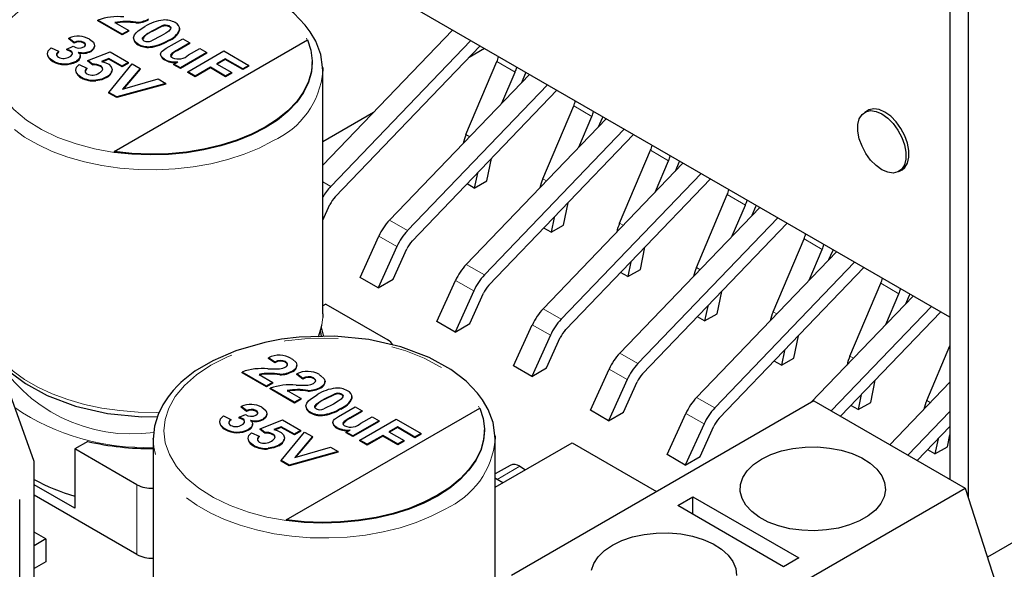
# Model space of a CAD drawing. Header units: millimetres. Extents: x 8.3 to 21.2, y 4.9 to 15.7.
# Tile 10 of 12: x 17.2 to 19.5, y 12.1 to 13.3. Entities that reach past the tile are written whole.
import ezdxf

# ---------------------------------------------------------------- set-up
doc = ezdxf.new("R2010")
doc.units = ezdxf.units.MM
doc.linetypes.add('PHANTOM', pattern=[1.27, 0.635, -0.127, 0.127, -0.127, 0.127, -0.127])

msp = doc.modelspace()

# ---------------------------------------------------------------- linework, layer by layer
at = {"color": 7, "linetype": 'Continuous', "lineweight": 25}
for p, q in [((19.3597, 14.1268), (19.3597, 12.2693)), ((19.4021, 14.1023), (19.4021, 12.2271)), ((19.3597, 12.6489), (18.0197, 13.4224)), ((17.4237, 13.311), (17.3667, 13.3439)), ((17.3667, 13.3422), (17.3667, 13.3439)), ((17.4237, 13.3093), (17.3667, 13.3422)), ((17.4065, 13.3383), (17.4388, 13.3197)), ((17.4388, 13.3197), (17.4237, 13.311)), ((17.4388, 13.3181), (17.4237, 13.3093)), ((17.4388, 13.3181), (17.4388, 13.3197)), ((17.4935, 13.319), (17.5163, 13.3303)), ((17.5163, 13.3286), (17.4935, 13.3174)), ((17.5578, 13.3233), (17.5578, 13.3201)), ((17.558, 13.3233), (17.558, 13.325)), ((17.893, 13.0044), (18.1964, 13.3204)), ((17.3113, 13.2915), (17.2988, 13.3016)), ((17.2988, 13.3), (17.2988, 13.3016)), ((17.3113, 13.2899), (17.2988, 13.3)), ((17.3113, 13.2899), (17.3113, 13.2915)), ((17.4043, 13.0362), (17.8573, 13.2977)), ((17.4237, 13.311), (17.4237, 13.3093)), ((17.5145, 13.3068), (17.4917, 13.2956)), ((17.5263, 13.2779), (17.5652, 13.3003)), ((17.5815, 13.2909), (17.5532, 13.2746)), ((17.5652, 13.3003), (17.5815, 13.2909)), ((17.5815, 13.2893), (17.5815, 13.2909)), ((17.9115, 12.955), (18.2388, 13.2959)), ((17.2572, 13.279), (17.2748, 13.271)), ((17.2748, 13.271), (17.2748, 13.2694)), ((17.2938, 13.276), (17.3089, 13.2826)), ((17.3025, 13.2724), (17.2938, 13.276)), ((17.2938, 13.2743), (17.2938, 13.276)), ((17.3025, 13.2708), (17.2938, 13.2743)), ((17.3428, 13.2492), (17.3953, 13.2699)), ((17.3953, 13.2699), (17.4384, 13.245)), ((17.5815, 13.2893), (17.5532, 13.2729)), ((17.6211, 13.268), (17.5596, 13.2325)), ((17.5766, 13.2227), (17.6615, 13.2717)), ((17.5789, 13.2624), (17.6048, 13.2774)), ((17.6048, 13.2774), (17.6211, 13.268)), ((17.6211, 13.2664), (17.6211, 13.268)), ((17.6615, 13.2717), (17.7197, 13.238)), ((18.2606, 13.2834), (17.922, 12.9308)), ((18.2708, 13.2775), (18.2351, 13.2568)), ((17.3254, 13.2584), (17.3254, 13.2601)), ((17.3541, 13.2405), (17.3428, 13.2492)), ((17.3428, 13.2476), (17.3428, 13.2492)), ((17.3541, 13.2389), (17.3428, 13.2476)), ((17.3925, 13.254), (17.3754, 13.2471)), ((17.3925, 13.2523), (17.3779, 13.2465)), ((17.4232, 13.2362), (17.3925, 13.254)), ((17.3925, 13.2523), (17.3925, 13.254)), ((17.4232, 13.2346), (17.3925, 13.2523)), ((17.4384, 13.245), (17.4232, 13.2362)), ((17.4384, 13.2434), (17.4384, 13.245)), ((17.5445, 13.2412), (17.5537, 13.2465)), ((17.6211, 13.2664), (17.5596, 13.2309)), ((17.6643, 13.2535), (17.6442, 13.2419)), ((17.6643, 13.2518), (17.6456, 13.2411)), ((17.7054, 13.2297), (17.6643, 13.2535)), ((17.6643, 13.2518), (17.6643, 13.2535)), ((17.7054, 13.2281), (17.6643, 13.2518)), ((17.868, 13.2449), (17.868, 13.2465)), ((18.2277, 13.0762), (18.3001, 13.2467)), ((17.3231, 13.2401), (17.341, 13.2317)), ((17.341, 13.2317), (17.341, 13.23)), ((17.3541, 13.2389), (17.3541, 13.2405)), ((17.3923, 13.1749), (17.4468, 13.2414)), ((17.4384, 13.2434), (17.4232, 13.2346)), ((17.4232, 13.2346), (17.4232, 13.2362)), ((17.4653, 13.2307), (17.4241, 13.182)), ((17.4653, 13.2291), (17.4259, 13.1826)), ((17.4468, 13.2414), (17.4653, 13.2307)), ((17.4653, 13.2291), (17.4653, 13.2307)), ((17.5596, 13.2325), (17.5445, 13.2412)), ((17.5445, 13.2396), (17.5445, 13.2412)), ((17.5596, 13.2309), (17.5445, 13.2396)), ((17.5596, 13.2309), (17.5596, 13.2325)), ((17.5938, 13.2128), (17.5766, 13.2227)), ((17.5766, 13.221), (17.5766, 13.2227)), ((17.6299, 13.2336), (17.5938, 13.2128)), ((17.6299, 13.232), (17.5938, 13.2112)), ((17.6654, 13.2131), (17.6299, 13.2336)), ((17.6299, 13.232), (17.6299, 13.2336)), ((17.6654, 13.2115), (17.6299, 13.232)), ((17.6442, 13.2419), (17.6797, 13.2214)), ((17.6797, 13.2214), (17.6654, 13.2131)), ((17.6797, 13.2198), (17.6797, 13.2214)), ((17.7197, 13.238), (17.7054, 13.2297)), ((17.7197, 13.2364), (17.7054, 13.2281)), ((17.7054, 13.2281), (17.7054, 13.2297)), ((17.7197, 13.2364), (17.7197, 13.238)), ((17.893, 13.2245), (17.8917, 13.2337)), ((17.8927, 13.2327), (17.893, 13.2245)), ((17.893, 12.657), (17.893, 13.2245)), ((18.3119, 13.1499), (18.3426, 13.2222)), ((18.3677, 13.2215), (18.3663, 13.2181)), ((17.4241, 13.182), (17.5076, 13.2063)), ((17.5076, 13.2063), (17.5258, 13.1958)), ((17.5938, 13.2112), (17.5766, 13.221)), ((17.5938, 13.2112), (17.5938, 13.2128)), ((17.6797, 13.2198), (17.6654, 13.2115)), ((17.6654, 13.2115), (17.6654, 13.2131)), ((18.0487, 12.8758), (18.376, 13.2167)), ((18.3663, 13.2181), (18.3575, 13.1975)), ((17.5258, 13.1958), (17.4106, 13.1643)), ((17.5258, 13.1942), (17.4106, 13.1627)), ((17.5258, 13.1942), (17.5258, 13.1958)), ((18.0911, 12.8514), (18.4184, 13.1922)), ((18.4402, 13.1797), (18.1017, 12.8271)), ((17.4106, 13.1643), (17.3923, 13.1749)), ((17.3923, 13.1733), (17.3923, 13.1749)), ((17.4106, 13.1627), (17.3923, 13.1733)), ((17.4106, 13.1627), (17.4106, 13.1643)), ((18.4074, 12.9725), (18.4797, 13.143)), ((19.1677, 13.1325), (19.1606, 13.1284)), ((18.0113, 13.1276), (17.893, 13.0593)), ((18.2283, 12.7722), (18.5556, 13.113)), ((18.4915, 13.0463), (18.5222, 13.1185)), ((18.5459, 13.1144), (18.5371, 13.0938)), ((18.5473, 13.1178), (18.5459, 13.1144)), ((18.2707, 12.7477), (18.598, 13.0886)), ((18.6198, 13.076), (18.2813, 12.7235)), ((18.587, 12.8688), (18.6594, 13.0393)), ((17.4043, 13.0362), (17.4043, 13.0345)), ((18.2764, 12.968), (18.287, 13.0202)), ((18.6711, 12.9426), (18.7018, 13.0148)), ((18.7269, 13.0142), (18.7255, 13.0107)), ((18.4079, 12.6685), (18.7352, 13.0094)), ((18.7255, 13.0107), (18.7167, 12.9901)), ((19.2406, 12.9899), (19.2477, 12.9939)), ((18.2543, 12.9861), (18.2472, 12.9511)), ((18.2472, 12.9511), (18.2764, 12.968)), ((18.4503, 12.644), (18.7777, 12.9849)), ((18.7994, 12.9723), (18.4609, 12.6198)), ((18.2472, 12.9511), (18.2302, 12.9609)), ((18.7666, 12.7651), (18.839, 12.9356)), ((17.893, 12.8756), (17.9095, 12.9122)), ((18.456, 12.8643), (18.4666, 12.9165)), ((18.5875, 12.5648), (18.9148, 12.9057)), ((18.8507, 12.8389), (18.8814, 12.9111)), ((18.9051, 12.907), (18.8964, 12.8864)), ((18.9065, 12.9105), (18.9051, 12.907)), ((18.4339, 12.8824), (18.4268, 12.8474)), ((18.6299, 12.5403), (18.9573, 12.8812)), ((18.4268, 12.8474), (18.4098, 12.8573)), ((18.4268, 12.8474), (18.456, 12.8643)), ((18.979, 12.8686), (18.6405, 12.5161)), ((17.9799, 12.7421), (18.0236, 12.8385)), ((18.9462, 12.6615), (19.0186, 12.8319)), ((18.066, 12.814), (18.0224, 12.7177)), ((18.057, 12.7377), (18.0891, 12.8085)), ((18.6357, 12.7606), (18.6463, 12.8128)), ((19.0303, 12.7352), (19.061, 12.8075)), ((19.0861, 12.8068), (19.0847, 12.8034)), ((18.7671, 12.4611), (19.0944, 12.802)), ((19.0847, 12.8034), (19.076, 12.7827)), ((18.6135, 12.7787), (18.6064, 12.7438)), ((18.6064, 12.7438), (18.6357, 12.7606)), ((18.8095, 12.4366), (19.1369, 12.7775)), ((19.1586, 12.7649), (18.8201, 12.4124)), ((18.0224, 12.7177), (17.9799, 12.7421)), ((18.0224, 12.7177), (18.057, 12.7377)), ((18.6064, 12.7438), (18.5894, 12.7536)), ((18.1595, 12.6385), (18.2032, 12.7349)), ((19.1258, 12.5578), (19.1982, 12.7283)), ((18.2457, 12.7104), (18.202, 12.614)), ((18.2366, 12.634), (18.2687, 12.7048)), ((18.8153, 12.657), (18.8259, 12.7091)), ((19.0347, 12.449), (19.274, 12.6983)), ((19.2099, 12.6315), (19.2406, 12.7038)), ((19.2643, 12.6997), (19.2556, 12.6791)), ((19.2657, 12.7031), (19.2643, 12.6997)), ((20.5335, 12.7141), (19.4476, 12.0872)), ((17.8995, 12.6794), (17.893, 12.6756)), ((17.8995, 12.6794), (18.0445, 12.5957)), ((18.7931, 12.675), (18.786, 12.6401)), ((19.082, 12.4296), (19.3165, 12.6738)), ((18.786, 12.6401), (18.769, 12.6499)), ((18.786, 12.6401), (18.8153, 12.657)), ((19.3382, 12.6613), (19.1037, 12.4171)), ((18.202, 12.614), (18.1595, 12.6385)), ((18.202, 12.614), (18.2366, 12.634)), ((18.3392, 12.5348), (18.3828, 12.6312)), ((18.4253, 12.6067), (18.3816, 12.5103)), ((18.4162, 12.5303), (18.4483, 12.6011)), ((18.9949, 12.5533), (19.0055, 12.6055)), ((19.3054, 12.4541), (19.3597, 12.582)), ((17.7804, 12.5438), (17.7658, 12.5541)), ((17.7658, 12.5525), (17.7658, 12.5541)), ((18.9727, 12.5713), (18.9656, 12.5364)), ((18.9656, 12.5364), (18.9949, 12.5533)), ((17.7804, 12.5422), (17.7658, 12.5525)), ((17.7804, 12.5422), (17.7804, 12.5438)), ((18.3816, 12.5103), (18.3392, 12.5348)), ((18.3816, 12.5103), (18.4162, 12.5303)), ((18.9656, 12.5364), (18.9486, 12.5462)), ((17.2172, 12.3109), (17.1465, 12.5101)), ((17.7608, 12.4877), (17.7038, 12.5206)), ((17.7038, 12.519), (17.7038, 12.5206)), ((17.7608, 12.4861), (17.7038, 12.519)), ((17.7437, 12.5151), (17.7759, 12.4964)), ((17.8463, 12.5058), (17.8317, 12.5161)), ((17.8317, 12.5145), (17.8317, 12.5161)), ((17.8463, 12.5041), (17.8317, 12.5145)), ((18.5188, 12.4311), (18.5624, 12.5275)), ((17.7759, 12.4964), (17.7608, 12.4877)), ((17.7759, 12.4948), (17.7608, 12.4861)), ((17.7608, 12.4877), (17.7608, 12.4861)), ((17.7759, 12.4948), (17.7759, 12.4964)), ((17.8463, 12.5041), (17.8463, 12.5058)), ((18.6049, 12.503), (18.5612, 12.4066)), ((18.5959, 12.4266), (18.6279, 12.4974)), ((19.1745, 12.4496), (19.1851, 12.5018)), ((19.2192, 12.3504), (19.3597, 12.4968)), ((17.8267, 12.4497), (17.7697, 12.4826)), ((17.7697, 12.4809), (17.7697, 12.4826)), ((17.8267, 12.448), (17.7697, 12.4809)), ((17.8096, 12.477), (17.8419, 12.4584)), ((17.8965, 12.4577), (17.9194, 12.469)), ((17.9194, 12.4673), (17.8965, 12.4561)), ((17.9609, 12.462), (17.9609, 12.4588)), ((17.9611, 12.462), (17.9611, 12.4637)), ((19.1523, 12.4677), (19.1452, 12.4327)), ((17.7143, 12.4302), (17.7019, 12.4403)), ((17.7019, 12.4387), (17.7019, 12.4403)), ((17.7143, 12.4286), (17.7019, 12.4387)), ((17.8419, 12.4584), (17.8267, 12.4497)), ((17.8419, 12.4568), (17.8267, 12.448)), ((17.8267, 12.4497), (17.8267, 12.448)), ((17.8419, 12.4568), (17.8419, 12.4584)), ((17.9176, 12.4455), (17.8948, 12.4343)), ((17.9294, 12.4166), (17.9682, 12.439)), ((17.9682, 12.439), (17.9845, 12.4296)), ((19.0415, 12.453), (18.3344, 12.0448)), ((19.0415, 12.453), (19.3951, 12.2489)), ((19.1452, 12.4327), (19.1282, 12.4425)), ((19.1452, 12.4327), (19.1745, 12.4496)), ((17.6602, 12.4177), (17.6779, 12.4097)), ((17.6969, 12.4147), (17.7119, 12.4213)), ((17.7143, 12.4286), (17.7143, 12.4302)), ((17.8074, 12.1749), (18.2604, 12.4364)), ((17.9845, 12.4296), (17.9563, 12.4133)), ((17.9845, 12.4279), (17.9563, 12.4116)), ((17.9819, 12.4011), (18.0079, 12.4161)), ((17.9845, 12.4279), (17.9845, 12.4296)), ((18.0079, 12.4161), (18.0242, 12.4067)), ((18.5612, 12.4066), (18.5188, 12.4311)), ((18.5612, 12.4066), (18.5959, 12.4266)), ((18.6984, 12.3274), (18.742, 12.4238)), ((19.2616, 12.3259), (19.3597, 12.4281)), ((17.6779, 12.4097), (17.6779, 12.4081)), ((17.7055, 12.4111), (17.6969, 12.4147)), ((17.6969, 12.413), (17.6969, 12.4147)), ((17.7055, 12.4094), (17.6969, 12.413)), ((17.7285, 12.3971), (17.7285, 12.3988)), ((17.7459, 12.3879), (17.7983, 12.4086)), ((17.7955, 12.3927), (17.7785, 12.3858)), ((17.8262, 12.3749), (17.7955, 12.3927)), ((17.7955, 12.391), (17.7955, 12.3927)), ((17.7983, 12.4086), (17.8414, 12.3837)), ((18.0242, 12.4067), (17.9627, 12.3712)), ((18.0242, 12.4051), (17.9627, 12.3696)), ((17.9797, 12.3614), (18.0645, 12.4104)), ((18.0242, 12.4051), (18.0242, 12.4067)), ((18.0673, 12.3922), (18.0473, 12.3806)), ((18.0645, 12.4104), (18.1228, 12.3767)), ((18.1084, 12.3684), (18.0673, 12.3922)), ((18.0673, 12.3905), (18.0673, 12.3922)), ((18.7845, 12.3993), (18.7408, 12.3029)), ((18.7755, 12.3229), (18.8075, 12.3937)), ((19.3597, 12.3929), (19.2833, 12.3134)), ((17.7261, 12.3787), (17.744, 12.3703)), ((17.744, 12.3703), (17.744, 12.3687)), ((17.7571, 12.3792), (17.7459, 12.3879)), ((17.7459, 12.3863), (17.7459, 12.3879)), ((17.7571, 12.3776), (17.7459, 12.3863)), ((17.7571, 12.3776), (17.7571, 12.3792)), ((17.7955, 12.391), (17.7809, 12.3852)), ((17.7953, 12.3136), (17.8498, 12.3801)), ((17.8262, 12.3733), (17.7955, 12.391)), ((17.8414, 12.3837), (17.8262, 12.3749)), ((17.8414, 12.3821), (17.8262, 12.3733)), ((17.8262, 12.3733), (17.8262, 12.3749)), ((17.8684, 12.3694), (17.8271, 12.3207)), ((17.8414, 12.3821), (17.8414, 12.3837)), ((17.8498, 12.3801), (17.8684, 12.3694)), ((17.8684, 12.3678), (17.8684, 12.3694)), ((17.9475, 12.3799), (17.9567, 12.3852)), ((17.9627, 12.3712), (17.9475, 12.3799)), ((17.9475, 12.3783), (17.9475, 12.3799)), ((17.9627, 12.3696), (17.9475, 12.3783)), ((17.9627, 12.3696), (17.9627, 12.3712)), ((18.0329, 12.3723), (17.9968, 12.3515)), ((18.0329, 12.3707), (17.9968, 12.3498)), ((18.0684, 12.3518), (18.0329, 12.3723)), ((18.0329, 12.3707), (18.0329, 12.3723)), ((18.0684, 12.3502), (18.0329, 12.3707)), ((18.0473, 12.3806), (18.0828, 12.3601)), ((18.0673, 12.3905), (18.0487, 12.3798)), ((18.1084, 12.3668), (18.0673, 12.3905)), ((18.1228, 12.3767), (18.1084, 12.3684)), ((18.1228, 12.3751), (18.1084, 12.3668)), ((18.1228, 12.3751), (18.1228, 12.3767)), ((18.271, 12.3836), (18.271, 12.3852)), ((18.296, 12.3632), (18.2948, 12.3724)), ((18.2957, 12.3714), (18.296, 12.3632)), ((19.3541, 12.3459), (19.3597, 12.3737)), ((17.3427, 12.358), (17.3126, 12.3406)), ((17.496, 12.3632), (17.496, 12.3651)), ((17.496, 12.3632), (17.496, 11.8367)), ((17.8684, 12.3678), (17.829, 12.3213)), ((17.9968, 12.3515), (17.9797, 12.3614)), ((17.9797, 12.3597), (17.9797, 12.3614)), ((17.9968, 12.3498), (17.9797, 12.3597)), ((17.9968, 12.3498), (17.9968, 12.3515)), ((18.0828, 12.3601), (18.0684, 12.3518)), ((18.0828, 12.3585), (18.0684, 12.3502)), ((18.0684, 12.3502), (18.0684, 12.3518)), ((18.0828, 12.3585), (18.0828, 12.3601)), ((18.1084, 12.3668), (18.1084, 12.3684)), ((18.296, 11.9228), (18.296, 12.3632)), ((18.296, 12.2511), (18.4758, 12.3549)), ((18.4758, 12.3549), (18.6737, 12.2407)), ((19.3319, 12.364), (19.3248, 12.329)), ((17.4576, 12.2569), (17.3126, 12.3406)), ((17.3126, 12.3406), (17.3126, 12.2018)), ((17.9289, 12.3345), (17.8137, 12.303)), ((17.9289, 12.3329), (17.8137, 12.3014)), ((17.8271, 12.3207), (17.9107, 12.345)), ((17.9107, 12.345), (17.9289, 12.3345)), ((17.9289, 12.3329), (17.9289, 12.3345)), ((18.7408, 12.3029), (18.6984, 12.3274)), ((18.7408, 12.3029), (18.7755, 12.3229)), ((19.3248, 12.329), (19.3078, 12.3388)), ((19.3248, 12.329), (19.3541, 12.3459)), ((17.2172, 11.8185), (17.2172, 12.3109)), ((17.8137, 12.303), (17.7953, 12.3136)), ((17.7953, 12.312), (17.7953, 12.3136)), ((17.8137, 12.3014), (17.7953, 12.312)), ((17.8137, 12.3014), (17.8137, 12.303)), ((18.3309, 12.3022), (18.296, 12.2821)), ((18.3534, 12.3), (18.367, 12.2921)), ((17.3126, 12.2018), (17.2172, 12.2569)), ((18.314, 12.2615), (18.3003, 12.2693)), ((17.4576, 12.0936), (17.2172, 12.2324)), ((18.688, 11.8407), (19.3951, 12.2489)), ((19.3951, 12.2489), (19.5011, 11.9223)), ((17.1836, 12.0154), (17.1836, 12.2227)), ((18.7233, 12.2081), (18.7587, 12.2285)), ((18.9708, 12.0652), (18.7233, 12.2081)), ((18.7587, 12.2285), (19.0062, 12.0856)), ((18.7587, 12.1876), (18.7587, 12.2285)), ((17.8074, 12.1749), (17.8074, 12.1732)), ((17.2448, 12.13), (17.2172, 12.146)), ((17.2448, 12.13), (17.2172, 12.114)), ((17.2448, 12.13), (17.2448, 12.0769)), ((17.2448, 12.0769), (17.2172, 12.061)), ((19.0062, 12.0856), (18.9708, 12.0652))]:
    msp.add_line(p, q, dxfattribs=at)
at = {"color": 8, "linetype": 'PHANTOM', "lineweight": 18}
for p, q in [((17.455, 13.3373), (17.455, 13.3389)), ((17.4935, 13.3174), (17.4935, 13.319)), ((17.5163, 13.3286), (17.5163, 13.3303)), ((17.5338, 13.3301), (17.5338, 13.3285)), ((17.5578, 13.3217), (17.5578, 13.3201)), ((17.3333, 13.2902), (17.3333, 13.2918)), ((17.5315, 13.2954), (17.5315, 13.297)), ((17.3025, 13.2708), (17.3025, 13.2724)), ((17.3506, 13.2706), (17.3506, 13.2722)), ((17.3588, 13.2822), (17.3588, 13.2838)), ((17.4607, 13.2863), (17.4607, 13.2879)), ((17.4886, 13.2802), (17.4886, 13.2819)), ((17.5532, 13.2729), (17.5532, 13.2746)), ((17.261, 13.2474), (17.261, 13.249)), ((17.3164, 13.2465), (17.3164, 13.2482)), ((17.5227, 13.2506), (17.5227, 13.2522)), ((18.3426, 13.2222), (18.3001, 13.2467)), ((17.3729, 13.2352), (17.3729, 13.2368)), ((17.3278, 13.2088), (17.3278, 13.2105)), ((17.3621, 13.2021), (17.3621, 13.2037)), ((17.3869, 13.2093), (17.3869, 13.211)), ((18.5222, 13.1185), (18.4797, 13.143)), ((18.2277, 13.0762), (18.2363, 13.0712)), ((18.7018, 13.0148), (18.6594, 13.0393)), ((18.4074, 12.9725), (18.4159, 12.9676)), ((17.893, 12.9657), (17.9115, 12.955)), ((18.8814, 12.9111), (18.839, 12.9356)), ((18.0487, 12.8758), (18.0911, 12.8514)), ((18.587, 12.8688), (18.5955, 12.8639)), ((18.066, 12.814), (18.0236, 12.8385)), ((19.061, 12.8075), (19.0186, 12.8319)), ((18.2283, 12.7722), (18.2707, 12.7477)), ((18.7666, 12.7651), (18.7751, 12.7602)), ((18.2457, 12.7104), (18.2032, 12.7349)), ((19.2406, 12.7038), (19.1982, 12.7283)), ((18.4079, 12.6685), (18.4503, 12.644)), ((18.9462, 12.6615), (18.9547, 12.6565)), ((18.4253, 12.6067), (18.3828, 12.6312)), ((18.5875, 12.5648), (18.6299, 12.5403)), ((19.1258, 12.5578), (19.1343, 12.5528)), ((17.8052, 12.5432), (17.8052, 12.5448)), ((17.7921, 12.514), (17.7921, 12.5156)), ((17.8224, 12.5216), (17.8224, 12.5233)), ((18.6049, 12.503), (18.5624, 12.5275)), ((17.8711, 12.5052), (17.8711, 12.5068)), ((17.8883, 12.4836), (17.8883, 12.4852)), ((17.858, 12.476), (17.858, 12.4776)), ((17.9194, 12.4673), (17.9194, 12.469)), ((17.9369, 12.4688), (17.9369, 12.4672)), ((17.8965, 12.4561), (17.8965, 12.4577)), ((17.9609, 12.4604), (17.9609, 12.4588)), ((18.7671, 12.4611), (18.8095, 12.4366)), ((19.3054, 12.4541), (19.3139, 12.4491)), ((17.7364, 12.4289), (17.7364, 12.4305)), ((17.7618, 12.4209), (17.7618, 12.4225)), ((17.8638, 12.425), (17.8638, 12.4266)), ((17.8917, 12.4189), (17.8917, 12.4205)), ((17.9346, 12.4341), (17.9346, 12.4357)), ((18.7845, 12.3993), (18.742, 12.4238)), ((17.7055, 12.4094), (17.7055, 12.4111)), ((17.7537, 12.4093), (17.7537, 12.4109)), ((17.9563, 12.4116), (17.9563, 12.4133)), ((17.6641, 12.3861), (17.6641, 12.3877)), ((17.7194, 12.3852), (17.7194, 12.3868)), ((17.7759, 12.3739), (17.7759, 12.3755)), ((17.9258, 12.3893), (17.9258, 12.3909)), ((17.7309, 12.3475), (17.7309, 12.3492)), ((17.7899, 12.348), (17.7899, 12.3497)), ((17.7652, 12.3407), (17.7652, 12.3424)), ((18.3534, 12.3), (18.3003, 12.2693)), ((17.4576, 12.0936), (17.4576, 12.2569))]:
    msp.add_line(p, q, dxfattribs=at)
at = {"color": 8, "linetype": 'PHANTOM', "lineweight": 18, "flags": 128}
for points in [[(17.4043, 13.0345), (17.359, 13.0427), (17.3159, 13.0541), (17.2731, 13.0695), (17.2344, 13.0881), (17.1995, 13.1101), (17.1702, 13.1347), (17.1473, 13.161), (17.1308, 13.1888), (17.1212, 13.2163), (17.118, 13.2443), (17.1207, 13.2712), (17.1293, 13.2977), (17.1445, 13.3249), (17.1658, 13.3507), (17.194, 13.3756), (17.2278, 13.398), (17.2666, 13.4175), (17.3096, 13.4337), (17.3544, 13.4461), (17.4015, 13.4549), (17.4474, 13.4598), (17.494, 13.4614), (17.5425, 13.4595), (17.5901, 13.454), (17.6384, 13.4444), (17.6839, 13.4312), (17.7265, 13.4143), (17.7646, 13.3942), (17.7968, 13.3718), (17.8235, 13.3471), (17.8432, 13.3222), (17.8573, 13.2961)], [(17.7758, 13.0612), (17.7436, 13.0445), (17.7084, 13.0299), (17.6707, 13.0176), (17.6309, 13.0077), (17.5895, 13.0004), (17.547, 12.9957), (17.5038, 12.9937), (17.4605, 12.9943), (17.4176, 12.9977), (17.3755, 13.0037), (17.3349, 13.0124), (17.2961, 13.0235), (17.2596, 13.0369), (17.2258, 13.0526), (17.1952, 13.0703), (17.1681, 13.0898), (17.1448, 13.1108), (17.1255, 13.1332), (17.1106, 13.1567), (17.1001, 13.181), (17.0943, 13.2057), (17.093, 13.2245)], [(17.5107, 12.4263), (17.5038, 12.4262), (17.4605, 12.4268), (17.4176, 12.4302), (17.3755, 12.4362), (17.3349, 12.4449), (17.2961, 12.456), (17.2596, 12.4694), (17.2258, 12.4851), (17.1952, 12.5028), (17.1681, 12.5223), (17.1448, 12.5433), (17.1255, 12.5657), (17.1106, 12.5892), (17.1001, 12.6135), (17.0943, 12.6383), (17.093, 12.657)], [(17.8926, 12.6479), (17.8893, 12.6258), (17.8818, 12.6029)], [(17.8074, 12.1732), (17.7621, 12.1814), (17.7189, 12.1928), (17.6762, 12.2082), (17.6374, 12.2268), (17.6025, 12.2488), (17.5733, 12.2733), (17.5503, 12.2997), (17.5338, 12.3275), (17.5243, 12.355), (17.521, 12.383), (17.5238, 12.4099), (17.5323, 12.4364), (17.5476, 12.4636), (17.5689, 12.4894), (17.597, 12.5143), (17.6308, 12.5367), (17.6696, 12.5562), (17.7127, 12.5724), (17.7574, 12.5848), (17.8046, 12.5935), (17.8505, 12.5985), (17.897, 12.6001), (17.9455, 12.5982), (17.9932, 12.5927), (18.0414, 12.5831), (18.087, 12.5699), (18.1295, 12.553), (18.1676, 12.5329), (18.1999, 12.5105), (18.2265, 12.4858), (18.2463, 12.4609), (18.2604, 12.4347)], [(18.1788, 12.1999), (18.1466, 12.1832), (18.1114, 12.1686), (18.0737, 12.1563), (18.0339, 12.1464), (17.9925, 12.1391), (17.95, 12.1344), (17.9068, 12.1323), (17.8635, 12.133), (17.8206, 12.1364), (17.7786, 12.1424), (17.7379, 12.1511), (17.6991, 12.1622), (17.6626, 12.1756), (17.6289, 12.1913), (17.5983, 12.209), (17.5711, 12.2285), (17.5478, 12.2495), (17.5286, 12.2719), (17.5136, 12.2954), (17.5032, 12.3197), (17.4973, 12.3444), (17.496, 12.3632)]]:
    msp.add_lwpolyline(points, dxfattribs=at)
at = {"color": 7, "linetype": 'Continuous', "lineweight": 25, "flags": 128}
for points in [[(17.8917, 13.2337), (17.8878, 13.2636), (17.8763, 13.2943), (17.8633, 13.3168), (17.8517, 13.3324), (17.825, 13.3603), (17.789, 13.3879), (17.7382, 13.416), (17.672, 13.4408), (17.5971, 13.4578), (17.5168, 13.4655), (17.4342, 13.4634), (17.3931, 13.4584), (17.3543, 13.4512), (17.2865, 13.4318), (17.2322, 13.4084), (17.1906, 13.3836), (17.1634, 13.3624)], [(17.4607, 13.2879), (17.458, 13.2896), (17.4519, 13.2958), (17.45, 13.3028), (17.452, 13.3093), (17.456, 13.3142), (17.4611, 13.3187), (17.4766, 13.3289)], [(17.4742, 13.2957), (17.4719, 13.2976), (17.4708, 13.2999), (17.4713, 13.3021), (17.4757, 13.3074), (17.4821, 13.3121), (17.4935, 13.319)], [(17.5338, 13.3301), (17.5362, 13.3282), (17.5372, 13.3259), (17.5367, 13.3238), (17.5323, 13.3184), (17.5259, 13.3137), (17.5145, 13.3068)], [(17.3333, 13.2811), (17.3358, 13.2829), (17.3373, 13.2851), (17.3374, 13.2874), (17.3362, 13.2896), (17.3333, 13.2918)], [(17.3472, 13.2993), (17.3561, 13.292), (17.3582, 13.288), (17.3588, 13.2838)], [(17.8573, 13.2977), (17.865, 13.2735), (17.8679, 13.2489), (17.866, 13.2243), (17.8592, 13.2), (17.8477, 13.1763), (17.8316, 13.1535), (17.8111, 13.1319), (17.7865, 13.1118), (17.7581, 13.0935), (17.7263, 13.0771), (17.6915, 13.0629), (17.6541, 13.051), (17.6146, 13.0418), (17.5735, 13.0351), (17.5314, 13.0312), (17.4888, 13.0301), (17.4463, 13.0317), (17.4043, 13.0362)], [(17.261, 13.249), (17.2583, 13.2507), (17.2506, 13.2582), (17.2485, 13.2652), (17.2505, 13.2722), (17.2562, 13.2783), (17.2572, 13.279)], [(17.2748, 13.271), (17.2726, 13.2691), (17.2698, 13.2648), (17.27, 13.2617), (17.2719, 13.2587), (17.2744, 13.2569)], [(17.2748, 13.2694), (17.2726, 13.2675), (17.2699, 13.2633)], [(17.3004, 13.2582), (17.3031, 13.2599), (17.3063, 13.2636), (17.3069, 13.2668), (17.3055, 13.27), (17.3025, 13.2724)], [(17.3068, 13.2645), (17.3069, 13.2652), (17.3055, 13.2683), (17.3025, 13.2708)], [(17.3206, 13.269), (17.3226, 13.267), (17.3251, 13.2626), (17.3249, 13.2572), (17.3218, 13.2522), (17.3164, 13.2482)], [(17.3374, 13.2848), (17.3374, 13.2858), (17.3362, 13.288), (17.3333, 13.2902)], [(17.3588, 13.2838), (17.3566, 13.2774), (17.3506, 13.2722)], [(17.3588, 13.2822), (17.3566, 13.2758), (17.3506, 13.2706)], [(17.5227, 13.2522), (17.5201, 13.2539), (17.5148, 13.2593), (17.5134, 13.264), (17.5148, 13.2687), (17.5172, 13.2714), (17.5263, 13.2779)], [(17.5532, 13.2746), (17.5504, 13.2729), (17.5396, 13.2661), (17.5374, 13.2638), (17.5368, 13.2612), (17.5376, 13.2589), (17.5396, 13.2569), (17.5412, 13.2559)], [(17.3754, 13.2471), (17.383, 13.2451), (17.3893, 13.2423)], [(17.868, 13.2449), (17.866, 13.2227), (17.8592, 13.1984), (17.8477, 13.1747), (17.8316, 13.1519), (17.8111, 13.1303), (17.7865, 13.1102), (17.7581, 13.0918), (17.7263, 13.0754), (17.6915, 13.0612), (17.6541, 13.0494), (17.6146, 13.0401), (17.5735, 13.0335), (17.5314, 13.0296), (17.4888, 13.0284), (17.4463, 13.0301), (17.4043, 13.0345)], [(17.3278, 13.2105), (17.3251, 13.2122), (17.3169, 13.2201), (17.3149, 13.2268), (17.3169, 13.2336), (17.3231, 13.2401)], [(17.341, 13.2317), (17.3388, 13.2297), (17.3365, 13.226), (17.3368, 13.2222), (17.3392, 13.2191), (17.341, 13.2179)], [(17.341, 13.23), (17.3388, 13.2281), (17.3366, 13.2244)], [(17.3699, 13.2205), (17.3726, 13.2222), (17.3768, 13.2262), (17.3781, 13.2294), (17.3774, 13.2326), (17.3749, 13.2355), (17.3729, 13.2368)], [(17.3893, 13.2423), (17.392, 13.2406), (17.3978, 13.2347), (17.3998, 13.2281), (17.3981, 13.2212), (17.3924, 13.2147), (17.3869, 13.211)], [(17.3869, 13.211), (17.3755, 13.2061), (17.3621, 13.2037)], [(17.3869, 13.2093), (17.3755, 13.2045), (17.3621, 13.2021)], [(19.2006, 12.9938), (19.1871, 13.0035), (19.1743, 13.0165), (19.1631, 13.0319), (19.1541, 13.0489), (19.1477, 13.0665), (19.1445, 13.0837), (19.1445, 13.0994), (19.1477, 13.1128), (19.1541, 13.1231), (19.1631, 13.1297), (19.1743, 13.1322), (19.1871, 13.1304), (19.2006, 13.1245), (19.2142, 13.1148), (19.2269, 13.1018), (19.2381, 13.0864), (19.2472, 13.0694), (19.2535, 13.0518), (19.2568, 13.0346), (19.2568, 13.0189), (19.2535, 13.0055), (19.2472, 12.9952), (19.2381, 12.9886), (19.2269, 12.9861), (19.2142, 12.9879), (19.2006, 12.9938)], [(19.2477, 12.9939), (19.2542, 12.9992), (19.2606, 13.0095), (19.2638, 13.0229), (19.2638, 13.0387), (19.2606, 13.0559), (19.2542, 13.0735), (19.2452, 13.0905), (19.234, 13.1059), (19.2212, 13.1188), (19.2077, 13.1286), (19.1941, 13.1345), (19.1814, 13.1362), (19.1702, 13.1338), (19.1677, 13.1325)], [(17.093, 12.657), (17.0981, 12.6179), (17.1096, 12.5872), (17.1226, 12.5647), (17.1342, 12.5491), (17.1609, 12.5212), (17.1969, 12.4936), (17.2477, 12.4655), (17.3139, 12.4407), (17.3888, 12.4237), (17.4691, 12.416), (17.5061, 12.4169)], [(17.893, 12.657), (17.8928, 12.6507), (17.8926, 12.6479)], [(17.8828, 12.6032), (17.8897, 12.626), (17.8902, 12.631)], [(17.8888, 12.6238), (17.8904, 12.6192), (17.8947, 12.6036)], [(18.2948, 12.3724), (18.2909, 12.4023), (18.2793, 12.433), (18.2663, 12.4555), (18.2548, 12.4711), (18.228, 12.499), (18.192, 12.5266), (18.1412, 12.5547), (18.075, 12.5795), (18.0002, 12.5964), (17.9199, 12.6042), (17.8372, 12.6021), (17.7962, 12.5971), (17.7573, 12.5899), (17.6896, 12.5705), (17.6352, 12.5471), (17.5937, 12.5223), (17.5664, 12.5011), (17.5609, 12.4961), (17.5527, 12.4883), (17.5424, 12.4771), (17.5306, 12.4624), (17.5184, 12.4438), (17.5074, 12.4211), (17.4992, 12.3941), (17.496, 12.3632)], [(17.8893, 12.6034), (17.8878, 12.6144), (17.8869, 12.6168)], [(17.7916, 12.5282), (17.7991, 12.5296), (17.8049, 12.532)], [(17.8049, 12.532), (17.8075, 12.5338), (17.8099, 12.5366), (17.8103, 12.5391), (17.8093, 12.5415), (17.8062, 12.5442), (17.8052, 12.5448)], [(17.8191, 12.5524), (17.8218, 12.5507), (17.8302, 12.5427), (17.8321, 12.5364), (17.8302, 12.5301), (17.8248, 12.5248), (17.8224, 12.5233)], [(17.7642, 12.5279), (17.7817, 12.5278), (17.7916, 12.5282)], [(17.885, 12.5144), (17.8877, 12.5127), (17.8961, 12.5047), (17.898, 12.4984), (17.8961, 12.4921), (17.8907, 12.4867), (17.8883, 12.4852)], [(17.8301, 12.4899), (17.8476, 12.4897), (17.8575, 12.4901)], [(17.8575, 12.4901), (17.865, 12.4916), (17.8708, 12.4939)], [(17.8708, 12.4939), (17.8734, 12.4957), (17.8758, 12.4986), (17.8762, 12.501), (17.8752, 12.5034), (17.8721, 12.5062), (17.8711, 12.5068)], [(17.8638, 12.4266), (17.8611, 12.4283), (17.855, 12.4345), (17.853, 12.4415), (17.8551, 12.448), (17.8591, 12.4529), (17.8642, 12.4574), (17.8797, 12.4676)], [(17.9369, 12.4688), (17.9392, 12.4669), (17.9402, 12.4646), (17.9398, 12.4624), (17.9354, 12.4571), (17.9289, 12.4524), (17.9176, 12.4455)], [(17.8773, 12.4344), (17.8749, 12.4363), (17.8739, 12.4386), (17.8743, 12.4408), (17.8787, 12.4461), (17.8851, 12.4508), (17.8965, 12.4577)], [(17.6641, 12.3877), (17.6614, 12.3894), (17.6537, 12.3969), (17.6515, 12.4039), (17.6536, 12.4109), (17.6593, 12.417), (17.6602, 12.4177)], [(17.7364, 12.4198), (17.7389, 12.4216), (17.7404, 12.4238), (17.7405, 12.4261), (17.7393, 12.4283), (17.7364, 12.4305)], [(17.7405, 12.4235), (17.7405, 12.4245), (17.7393, 12.4267), (17.7364, 12.4289)], [(17.7502, 12.438), (17.7591, 12.4307), (17.7612, 12.4267), (17.7618, 12.4225)], [(17.7618, 12.4225), (17.7596, 12.4161), (17.7537, 12.4109)], [(17.7618, 12.4209), (17.7596, 12.4145), (17.7537, 12.4093)], [(18.2604, 12.4364), (18.2681, 12.4122), (18.271, 12.3876), (18.269, 12.363), (18.2622, 12.3387), (18.2507, 12.315), (18.2346, 12.2922), (18.2141, 12.2706), (18.1896, 12.2505), (18.1612, 12.2321), (18.1294, 12.2158), (18.0945, 12.2016), (18.0571, 12.1897), (18.0176, 12.1804), (17.9766, 12.1738), (17.9345, 12.1699), (17.8919, 12.1688), (17.8493, 12.1704), (17.8074, 12.1749)], [(17.9258, 12.3909), (17.9231, 12.3926), (17.9179, 12.398), (17.9164, 12.4027), (17.9179, 12.4074), (17.9202, 12.4101), (17.9294, 12.4166)], [(17.6779, 12.4097), (17.6756, 12.4078), (17.6729, 12.4035), (17.673, 12.4004), (17.675, 12.3974), (17.6775, 12.3956)], [(17.6779, 12.4081), (17.6756, 12.4062), (17.673, 12.402)], [(17.7035, 12.3969), (17.7061, 12.3986), (17.7094, 12.4023), (17.7099, 12.4055), (17.7086, 12.4086), (17.7055, 12.4111)], [(17.7098, 12.4032), (17.7099, 12.4039), (17.7086, 12.407), (17.7055, 12.4094)], [(17.7236, 12.4077), (17.7256, 12.4057), (17.7281, 12.4013), (17.728, 12.3959), (17.7249, 12.3909), (17.7194, 12.3868)], [(17.9563, 12.4133), (17.9534, 12.4116), (17.9427, 12.4048), (17.9405, 12.4025), (17.9398, 12.3999), (17.9407, 12.3976), (17.9427, 12.3956), (17.9442, 12.3946)], [(17.7309, 12.3492), (17.7282, 12.3509), (17.7199, 12.3588), (17.7179, 12.3655), (17.7199, 12.3723), (17.7261, 12.3787)], [(17.744, 12.3703), (17.7418, 12.3684), (17.7396, 12.3647), (17.7399, 12.3609), (17.7423, 12.3578), (17.7441, 12.3566)], [(17.7729, 12.3592), (17.7756, 12.3609), (17.7799, 12.3648), (17.7811, 12.368), (17.7805, 12.3713), (17.7779, 12.3742), (17.7759, 12.3755)], [(17.7785, 12.3858), (17.786, 12.3838), (17.7923, 12.381)], [(17.7923, 12.381), (17.795, 12.3793), (17.8008, 12.3734), (17.8028, 12.3668), (17.8012, 12.3599), (17.7955, 12.3534), (17.7899, 12.3497)], [(18.271, 12.3836), (18.269, 12.3614), (18.2622, 12.3371), (18.2507, 12.3134), (18.2346, 12.2906), (18.2141, 12.269), (18.1896, 12.2489), (18.1612, 12.2305), (18.1294, 12.2141), (18.0945, 12.1999), (18.0571, 12.1881), (18.0176, 12.1788), (17.9766, 12.1722), (17.9345, 12.1682), (17.8919, 12.1671), (17.8493, 12.1688), (17.8074, 12.1732)], [(17.744, 12.3687), (17.7418, 12.3668), (17.7396, 12.3631)], [(17.7899, 12.3497), (17.7785, 12.3448), (17.7652, 12.3424)], [(17.7899, 12.348), (17.7785, 12.3432), (17.7652, 12.3407)], [(18.9187, 12.3167), (18.9407, 12.3275), (18.9656, 12.3359), (18.9925, 12.3418), (19.0209, 12.3449), (19.0497, 12.3453), (19.0782, 12.3428), (19.1056, 12.3376), (19.131, 12.3298), (19.1539, 12.3196), (19.1734, 12.3074), (19.189, 12.2934), (19.2003, 12.2781), (19.207, 12.2619), (19.2088, 12.2453), (19.2058, 12.2287), (19.1979, 12.2127), (19.1855, 12.1977), (19.1688, 12.1841), (19.1484, 12.1723), (19.1249, 12.1627), (19.0989, 12.1555), (19.0711, 12.151), (19.0425, 12.1492), (19.0137, 12.1503), (18.9856, 12.1541), (18.9591, 12.1607), (18.9349, 12.1697), (18.9137, 12.181), (18.896, 12.1941), (18.8825, 12.2088), (18.8735, 12.2246), (18.8692, 12.2411), (18.8698, 12.2577), (18.8753, 12.2741), (18.8855, 12.2897), (18.9001, 12.304), (18.9187, 12.3167)], [(18.3003, 12.2693), (18.2964, 12.2713), (18.296, 12.2715)], [(18.5704, 12.1157), (18.5924, 12.1264), (18.6173, 12.1349), (18.6443, 12.1407), (18.6726, 12.1439), (18.7014, 12.1442), (18.7299, 12.1418), (18.7573, 12.1366), (18.7828, 12.1288), (18.8056, 12.1186), (18.8251, 12.1063), (18.8408, 12.0923), (18.8521, 12.077), (18.8587, 12.0608), (18.8606, 12.0442)], [(18.5216, 12.0567), (18.527, 12.073), (18.5372, 12.0886), (18.5518, 12.103), (18.5704, 12.1157)]]:
    msp.add_lwpolyline(points, dxfattribs=at)
at = {"color": 7, "linetype": 'Continuous', "lineweight": 25}
for centre, radius, start, end in [((17.4127, 13.2167), 0.1353, 83.908, 109.9067), ((17.4323, 13.204), 0.1368, 80.4651, 100.8597), ((17.4323, 13.2023), 0.1368, 80.4651, 100.8597), ((17.4548, 13.4036), 0.0647, 270.1563, 298.0928), ((17.4548, 13.4019), 0.0647, 270.1563, 298.0928), ((17.5294, 13.2474), 0.0972, 95.9011, 122.9138), ((17.5236, 13.296), 0.0482, 60.4725, 94.8958), ((17.5419, 13.323), 0.0159, 355.5888, 70.1843), ((17.5075, 13.2775), 0.0423, 109.3974, 149.9849), ((17.5249, 13.3113), 0.0209, 64.7566, 114.2634), ((17.5249, 13.3099), 0.0206, 64.4768, 114.5432), ((17.5171, 13.3387), 0.0441, 289.1225, 337.4131), ((17.5171, 13.337), 0.0441, 289.1225, 337.4131), ((17.5318, 13.3236), 0.00526, 4.0729, 67.9073), ((17.3206, 13.251), 0.0551, 61.2001, 113.3208), ((17.3226, 13.2701), 0.0243, 63.8324, 117.9134), ((17.3226, 13.2684), 0.0243, 63.8324, 117.9134), ((17.468, 13.3026), 0.0178, 189.8579, 245.9911), ((17.4831, 13.3146), 0.0209, 244.7566, 294.2634), ((17.4785, 13.3788), 0.0975, 275.9371, 302.947), ((17.4785, 13.3772), 0.0975, 275.9371, 302.947), ((17.3224, 13.3023), 0.0239, 235.6244, 297.384), ((17.3311, 13.3126), 0.0449, 256.4495, 295.765), ((17.3311, 13.311), 0.0449, 256.4495, 295.765), ((17.4845, 13.3299), 0.0482, 240.4725, 274.8958), ((17.4845, 13.3283), 0.0482, 240.4725, 274.8958), ((17.5643, 13.2423), 0.0326, 109.8769, 147.3711), ((17.2699, 13.2671), 0.0216, 192.6429, 245.6705), ((17.2895, 13.2991), 0.0576, 240.3295, 297.8159), ((17.2895, 13.2974), 0.0576, 240.3295, 297.8159), ((17.2863, 13.2811), 0.0269, 243.8572, 301.7333), ((17.3125, 13.2584), 0.0125, 288.2656, 0.0978), ((17.5294, 13.2654), 0.0162, 194.6799, 245.8898), ((17.5473, 13.2989), 0.0528, 242.2664, 276.9293), ((17.5467, 13.295), 0.0504, 241.6456, 274.2396), ((17.5551, 13.2874), 0.0344, 246.0566, 313.6052), ((18.2454, 13.2702), 0.0596, 336.7337, 348.5664), ((17.3369, 13.2292), 0.0223, 193.7165, 246.003), ((17.3573, 13.2071), 0.0336, 62.4345, 95.4879), ((17.3573, 13.2054), 0.0336, 62.4345, 95.4879), ((17.3696, 13.2274), 0.00848, 5.2361, 67.1581), ((17.3792, 13.2284), 0.0205, 292.0893, 350.0658), ((18.2875, 13.2458), 0.06, 336.7696, 348.5305), ((17.3556, 13.2605), 0.0572, 241.0022, 276.5721), ((17.3556, 13.2589), 0.0572, 241.0022, 276.5721), ((17.3531, 13.245), 0.0297, 246.0219, 304.3325), ((18.425, 13.1665), 0.0596, 336.7337, 348.5664), ((18.4671, 13.1422), 0.06, 336.7696, 348.5305), ((18.3394, 13.0284), 0.1214, 156.8143, 167.2286), ((18.6046, 13.0629), 0.0596, 336.7337, 348.5664), ((18.6467, 13.0385), 0.06, 336.7696, 348.5305), ((18.519, 12.9247), 0.1214, 156.8143, 167.2286), ((18.0071, 12.864), 0.132, 136.393, 149.8432), ((18.7842, 12.9592), 0.0596, 336.7337, 348.5664), ((17.9708, 12.8845), 0.0673, 136.4944, 155.7287), ((18.8263, 12.9348), 0.06, 336.7696, 348.5305), ((18.1462, 12.7832), 0.1345, 136.4944, 155.7287), ((18.6986, 12.821), 0.1214, 156.8143, 167.2286), ((18.1887, 12.7587), 0.1345, 136.4944, 155.7287), ((18.9638, 12.8555), 0.0596, 336.7337, 348.5664), ((18.1504, 12.7808), 0.0673, 136.4944, 155.7287), ((19.0059, 12.8311), 0.06, 336.7696, 348.5305), ((18.3258, 12.6796), 0.1345, 136.4944, 155.7287), ((18.8782, 12.7173), 0.1214, 156.8143, 167.2286), ((18.3683, 12.6551), 0.1345, 136.4944, 155.7287), ((19.1434, 12.7518), 0.0596, 336.7337, 348.5664), ((18.33, 12.6772), 0.0673, 136.4944, 155.7287), ((19.1855, 12.7274), 0.06, 336.7696, 348.5305), ((18.5055, 12.5759), 0.1345, 136.4944, 155.7287), ((19.0578, 12.6137), 0.1214, 156.8143, 167.2286), ((18.5479, 12.5514), 0.1345, 136.4944, 155.7287), ((18.5096, 12.5735), 0.0673, 136.4944, 155.7287), ((18.0302, 12.5684), 0.0308, 30.1588, 62.4507), ((17.7908, 12.5034), 0.0566, 60.0267, 116.2816), ((18.6851, 12.4722), 0.1345, 136.4944, 155.7287), ((19.2374, 12.51), 0.1214, 156.8143, 167.2286), ((17.7937, 12.5229), 0.0248, 62.3053, 122.3556), ((17.7937, 12.5213), 0.0248, 62.3053, 122.3556), ((17.8028, 12.5361), 0.0075, 5.7812, 71.1914), ((17.8178, 12.5348), 0.0139, 289.2542, 5.9525), ((18.7275, 12.4477), 0.1345, 136.4944, 155.7287), ((17.7499, 12.3934), 0.1353, 83.908, 109.9067), ((17.7695, 12.3807), 0.1368, 80.4651, 100.8597), ((17.7695, 12.3791), 0.1368, 80.4651, 100.8597), ((17.7919, 12.5803), 0.0647, 270.1563, 298.0928), ((17.7919, 12.5787), 0.0647, 270.1563, 298.0928), ((17.8567, 12.4654), 0.0566, 60.0267, 116.2816), ((17.8596, 12.4849), 0.0248, 62.3053, 122.3556), ((17.8596, 12.4832), 0.0248, 62.3053, 122.3556), ((18.6893, 12.4698), 0.0673, 136.4944, 155.7287), ((17.8158, 12.3554), 0.1353, 83.908, 109.9067), ((17.8578, 12.5422), 0.0647, 270.1563, 298.0928), ((17.8687, 12.4981), 0.0075, 5.7812, 71.1914), ((17.8837, 12.4967), 0.0139, 289.2542, 5.9525), ((17.8354, 12.3427), 0.1368, 80.4651, 100.8597), ((17.8354, 12.341), 0.1368, 80.4651, 100.8597), ((17.8578, 12.5406), 0.0647, 270.1563, 298.0928), ((17.9325, 12.386), 0.0972, 95.9011, 122.9138), ((17.928, 12.45), 0.0209, 64.7566, 114.2634), ((17.928, 12.4486), 0.0206, 64.4768, 114.5432), ((17.9266, 12.4347), 0.0482, 60.4725, 94.8958), ((17.9349, 12.4623), 0.00526, 4.0729, 67.9073), ((17.945, 12.4616), 0.0159, 355.5888, 70.1843), ((17.7237, 12.3897), 0.0551, 61.2001, 113.3208), ((17.871, 12.4412), 0.0178, 189.8579, 245.9911), ((17.9106, 12.4162), 0.0423, 109.3974, 149.9849), ((17.9202, 12.4773), 0.0441, 289.1225, 337.4131), ((17.9202, 12.4757), 0.0441, 289.1225, 337.4131), ((18.8647, 12.3685), 0.1345, 136.4944, 155.7287), ((19.417, 12.4063), 0.1214, 156.8143, 167.2286), ((17.7254, 12.441), 0.0239, 235.6244, 297.384), ((17.7257, 12.4088), 0.0243, 63.8324, 117.9134), ((17.7257, 12.4071), 0.0243, 63.8324, 117.9134), ((17.8875, 12.4686), 0.0482, 240.4725, 274.8958), ((17.8875, 12.4669), 0.0482, 240.4725, 274.8958), ((17.8862, 12.4533), 0.0209, 244.7566, 294.2634), ((17.8816, 12.5175), 0.0975, 275.9371, 302.947), ((17.8816, 12.5159), 0.0975, 275.9371, 302.947), ((18.9071, 12.344), 0.1345, 136.4944, 155.7287), ((17.673, 12.4058), 0.0216, 192.6429, 245.6705), ((17.6893, 12.4198), 0.0269, 243.8572, 301.7333), ((17.7155, 12.3971), 0.0125, 288.2656, 0.0978), ((17.7342, 12.4513), 0.0449, 256.4495, 295.765), ((17.7342, 12.4497), 0.0449, 256.4495, 295.765), ((17.9324, 12.404), 0.0162, 194.6799, 245.8898), ((17.9674, 12.381), 0.0326, 109.8769, 147.3711), ((17.9582, 12.4261), 0.0344, 246.0566, 313.6052), ((18.8689, 12.3661), 0.0673, 136.4944, 155.7287), ((17.6926, 12.4378), 0.0576, 240.3295, 297.8159), ((17.6926, 12.4361), 0.0576, 240.3295, 297.8159), ((17.7604, 12.3458), 0.0336, 62.4345, 95.4879), ((17.7604, 12.3441), 0.0336, 62.4345, 95.4879), ((17.7726, 12.3661), 0.00848, 5.2361, 67.1581), ((17.9504, 12.4376), 0.0528, 242.2664, 276.9293), ((17.9497, 12.4336), 0.0504, 241.6456, 274.2396), ((17.4915, 13.0157), 0.6743, 257.2519, 270.3808), ((17.7399, 12.3679), 0.0223, 193.7165, 246.003), ((17.7586, 12.3992), 0.0572, 241.0022, 276.5721), ((17.7586, 12.3976), 0.0572, 241.0022, 276.5721), ((17.7562, 12.3837), 0.0297, 246.0219, 304.3325), ((17.7822, 12.3671), 0.0205, 292.0893, 350.0658), ((18.3401, 12.2812), 0.023, 54.8501, 113.8394), ((17.442, 12.6849), 0.4725, 241.5891, 254.1112), ((17.492, 12.3222), 0.0737, 242.2011, 273.1234), ((17.4922, 12.1599), 0.0748, 242.4263, 272.8983)]:
    msp.add_arc(centre, radius, start, end, dxfattribs=at)
at = {"color": 8, "linetype": 'PHANTOM', "lineweight": 18}
for centre, radius, start, end in [((17.6959, 13.2422), 0.1978, 293.8101, 354.8697), ((17.4461, 12.7476), 0.3719, 209.2438, 278.0009), ((17.4741, 12.8789), 0.5349, 235.6506, 272.3414), ((18.099, 12.3809), 0.1978, 293.8101, 354.8697)]:
    msp.add_arc(centre, radius, start, end, dxfattribs=at)

doc.saveas('drawing.dxf')
